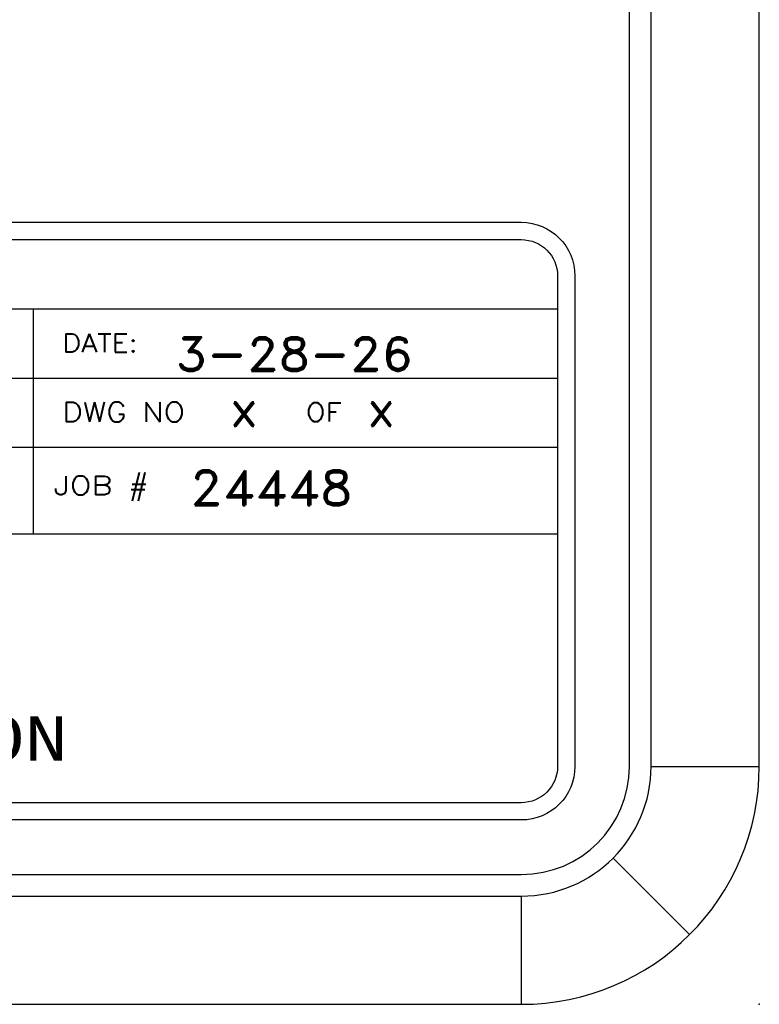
# Model space of a CAD drawing. Header units: inches. Extents: x 3 to 289, y 4 to 291.
# Tile 15 of 256: x 59.67 to 61.81, y 4.7 to 7.54. Entities that reach past the tile are written whole.
import ezdxf
from ezdxf.enums import TextEntityAlignment as Align

# ---------------------------------------------------------------- set-up
doc = ezdxf.new("R2010")
doc.units = ezdxf.units.IN
doc.header["$LTSCALE"] = 0.5
doc.header["$MEASUREMENT"] = 0
doc.layers.add('PLOTVIEW1', color=7, linetype='Continuous')
doc.layers.add('STR_INS', color=8, linetype='Continuous')
doc.styles.add('VERO2-Courier New', font='cour.ttf')
doc.styles.add('VERO3-RomanS', font='romans__.ttf')
doc.styles.add('VERO5-RomanD', font='romand__.ttf')

msp = doc.modelspace()

# ---------------------------------------------------------------- linework, layer by layer
at = {"layer": 'PLOTVIEW1', "color": 97, "linetype": 'Continuous'}
for p, q in [((61.4342, 5.3869), (61.4342, 47.8869)), ((61.4967, 5.3869), (61.4967, 47.8869)), ((61.8092, 5.3869), (61.8092, 47.8869)), ((61.4967, 5.3869), (61.8092, 5.3869)), ((61.3869, 5.1218), (61.6078, 4.9008)), ((3.6217, 5.0744), (61.1217, 5.0744)), ((3.6217, 5.0119), (61.1217, 5.0119)), ((61.1217, 5.0119), (61.1217, 4.6994)), ((3.6217, 4.6994), (61.1217, 4.6994))]:
    msp.add_line(p, q, dxfattribs=at)
at = {"layer": 'PLOTVIEW1', "color": 252, "linetype": 'Continuous'}
for p, q in [((54.5168, 6.7086, 0.0197), (61.2267, 6.7086, 0.0197)), ((59.7127, 6.3086, 0.0197), (59.7127, 6.7086, 0.0197)), ((54.5168, 6.5086, 0.0197), (61.2267, 6.5086, 0.0197)), ((54.5168, 6.3086, 0.0197), (61.2267, 6.3086, 0.0197)), ((59.7127, 6.0586, 0.0197), (59.7127, 6.3086, 0.0197)), ((56.6867, 6.0586, 0.0197), (61.2267, 6.0586, 0.0197))]:
    msp.add_line(p, q, dxfattribs=at)
at = {"layer": 'PLOTVIEW1', "color": 97, "linetype": 'Continuous'}
for radius in [0.375, 0.3125, 0.6875]:
    msp.add_arc((61.1217, 5.3869), radius, 270, 0, dxfattribs=at)
msp.add_point((61.8092, 4.6994), dxfattribs=at)
at = {"layer": 'STR_INS', "color": 4, "linetype": 'Continuous'}
for p, q in [((54.6218, 6.9586), (61.1217, 6.9586)), ((54.6218, 6.9086), (61.1217, 6.9086)), ((61.2267, 6.8036), (61.2267, 5.3869)), ((61.2767, 6.8036), (61.2767, 5.3869)), ((61.1217, 5.2819), (54.6218, 5.2819)), ((61.1217, 5.2319), (54.6218, 5.2319))]:
    msp.add_line(p, q, dxfattribs=at)
at = {"layer": 'STR_INS', "color": 4, "linetype": 'Continuous', "extrusion": (0, 8.88178e-16, -1)}
for centre, radius, start, end in [((-61.1217, 6.8036), 0.155, 90, 180), ((-61.1217, 6.8036), 0.105, 90, 180), ((-61.1217, 5.3869), 0.105, 180, 270), ((-61.1217, 5.3869), 0.155, 180, 270)]:
    msp.add_arc(centre, radius, start, end, dxfattribs=at)

# ---------------------------------------------------------------- texts
at = {"layer": 'PLOTVIEW1', "color": 7, "linetype": 'Continuous'}
for s, height, style, width, p, p2 in [('DATE:', 0.05345, 'VERO3-RomanS', 1.000853, (59.7961, 6.5834, 0.0197), (60.0135, 6.5834, 0.0197)), ('3-28-26', 0.09605, 'VERO5-RomanD', 0.999631, (60.1233, 6.5299, 0.0197), (60.8088, 6.5299, 0.0197)), ('DWG NO', 0.05632, 'VERO3-RomanS', 1.000167, (59.796, 6.3824, 0.0197), (60.1508, 6.3824, 0.0197)), ('x', 0.1, 'VERO5-RomanD', 1.001006, (60.2785, 6.371, 0.0197), (60.3633, 6.371, 0.0197)), ('OF', 0.05341, 'VERO3-RomanS', 1.000779, (60.4997, 6.3834, 0.0197), (60.6027, 6.3834, 0.0197)), ('x', 0.1, 'VERO5-RomanD', 1.001006, (60.6747, 6.371, 0.0197), (60.7595, 6.371, 0.0197)), ('24448', 0.1, 'VERO5-RomanD', 0.999731, (60.1644, 6.1411, 0.0197), (60.6344, 6.1411, 0.0197)), ('JOB #', 0.05433, 'VERO3-RomanS', 1.00007, (59.7717, 6.1713, 0.0197), (60.0463, 6.1713, 0.0197)), ('CORPORATION', 0.127868, 'VERO2-Courier New', 0.931388, (58.4358, 5.4036, 0.0197), (59.8119, 5.4036, 0.0197))]:
    msp.add_text(s, height=height, dxfattribs=dict(at, style=style, width=width)).set_placement(p, p2, align=Align.FIT)

doc.saveas('drawing.dxf')
